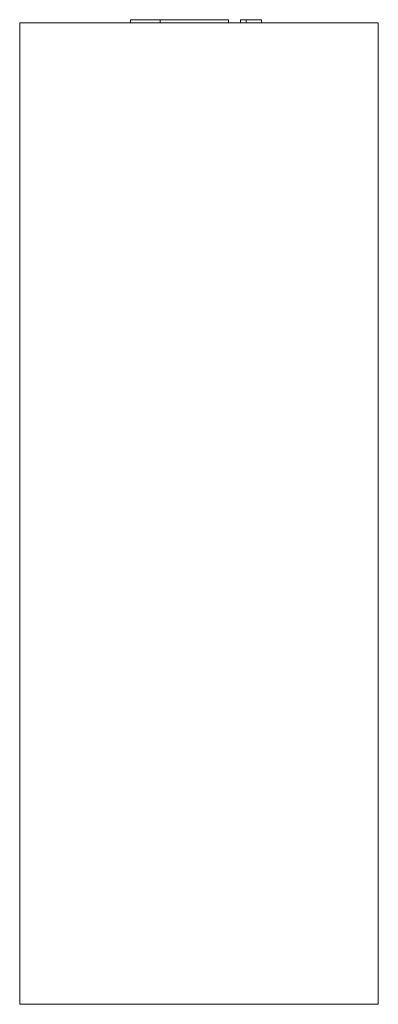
# Model space of a CAD drawing. Header units: millimetres. Extents: x -230 to 0, y 100 to 732.
import ezdxf

# ---------------------------------------------------------------- set-up
doc = ezdxf.new("R2010")
doc.units = ezdxf.units.MM

# ---------------------------------------------------------------- blocks, each defined once
blk = doc.blocks.new('RSen_55_ME_FB_LOD200 - fan coils_jaga - bamw0_06309022-bt-20 - wall mounted - 2 pipe_jaga_briza 22_lxhxd 900x630x230 mm-260409-right')
at = {"lineweight": 18}
for p, q in [((-230, 730), (0, 730)), ((-230, 100), (-230, 730)), ((0, 730), (0, 100)), ((0, 100), (-230, 100))]:
    blk.add_line(p, q, dxfattribs=at)
blk = doc.blocks.new('RSen_55_GM_FB_logo - SH_jaga - standard-260147-right')
at = {"lineweight": 18}
for p, q in [((-158.85, 732), (-158.85, 730)), ((-158.85, 732), (-140, 732)), ((-140, 732), (-108.06, 732)), ((-140, 730), (-140, 732)), ((-108.06, 732), (-96.15, 732)), ((-96.15, 730), (-96.15, 732)), ((-88.29, 732), (-84.74, 732)), ((-88.29, 730), (-88.29, 732)), ((-84.74, 732), (-75, 732)), ((-84.74, 732), (-84.74, 730)), ((-75, 730), (-75, 732))]:
    blk.add_line(p, q, dxfattribs=at)

msp = doc.modelspace()

# ---------------------------------------------------------------- block references
at = {"lineweight": 18}
for name in ['RSen_55_ME_FB_LOD200 - fan coils_jaga - bamw0_06309022-bt-20 - wall mounted - 2 pipe_jaga_briza 22_lxhxd 900x630x230 mm-260409-right', 'RSen_55_GM_FB_logo - SH_jaga - standard-260147-right']:
    msp.add_blockref(name, (0, 0), dxfattribs=at)

doc.saveas('drawing.dxf')
